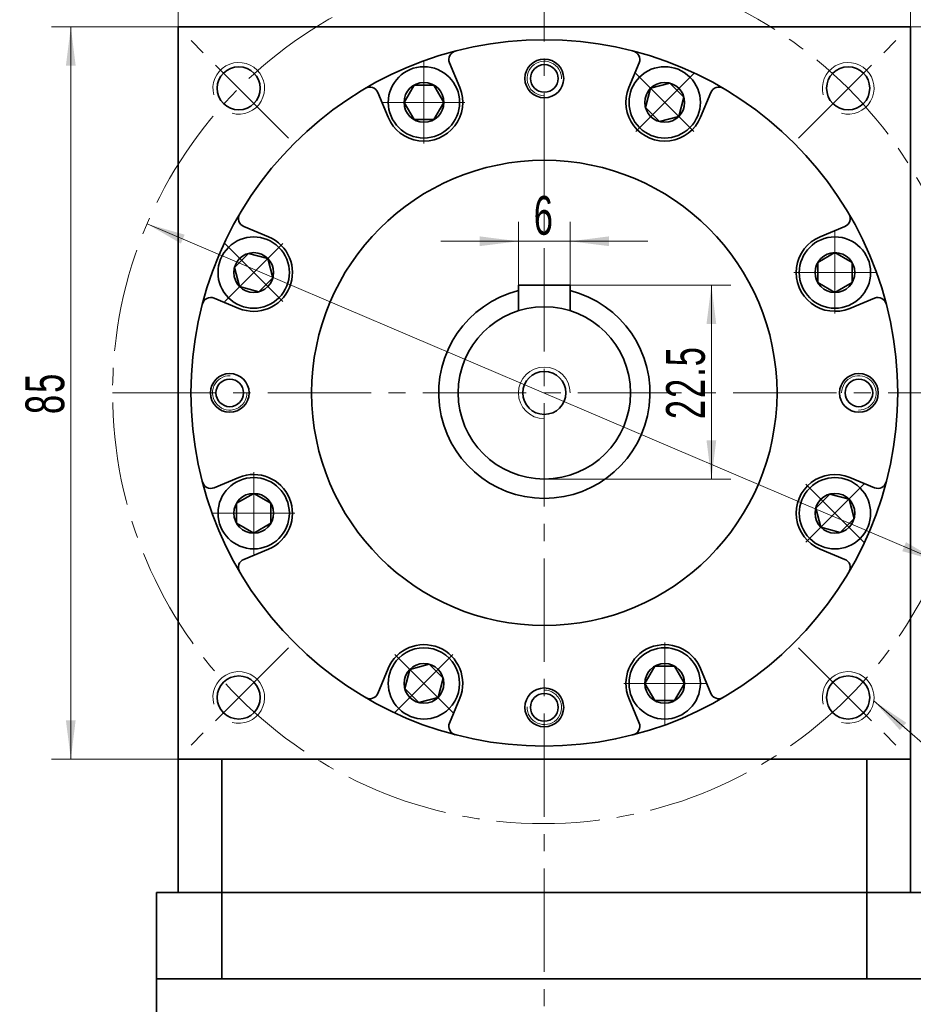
# Model space of a CAD drawing. Header units: millimetres. Extents: x 1926 to 2560, y -138 to 327.
# Tile 5 of 7: x 2254 to 2358, y 138 to 253. Entities that reach past the tile are written whole.
import ezdxf

# ---------------------------------------------------------------- set-up
doc = ezdxf.new("R2010")
doc.units = ezdxf.units.MM
doc.set_wipeout_variables(frame=1)
doc.linetypes.add('点画线', pattern=[18, 12, -2, 2, -2])
doc.layers.get('0').update_dxf_attribs({"lineweight": 35})
for name, color, linetype, lineweight in [('EB0', 7, 'Continuous', 35), ('中心线层', 1, '点画线', 18), ('尺寸线层', 3, 'Continuous', 18), ('粗实线层', 7, 'Continuous', 35)]:
    doc.layers.add(name, color=color, linetype=linetype, lineweight=lineweight)
doc.styles.add('标准', font='txt', dxfattribs={"width": 0.667})
doc.dimstyles.new('a4-1-1', dxfattribs={"dimtxt": 3, "dimasz": 3, "dimexe": 1.5, "dimexo": 0, "dimgap": 0.5, "dimtad": 1, "dimdec": 3, "dimdsep": 46, "dimtxsty": '标准', "dimblk": '_CAXARROW', "dimcen": 0, "dimdle": 6, "dimazin": 2, "dimtfac": 0.707107, "dimtdec": 3, "dimtix": 1, "dimtmove": 2, "dimatfit": 3, "dimfxl": 0, "dimfrac": 2, "dimtolj": 1, "dimarcsym": 0})
doc.dimstyles.new('标准', dxfattribs={"dimtxt": 3.5, "dimasz": 4, "dimexe": 2, "dimexo": 0, "dimtad": 1, "dimdsep": 46, "dimtxsty": '标准', "dimblk": '_CAXARROW', "dimcen": 0, "dimdle": 8, "dimazin": 2, "dimtfac": 0.707107, "dimtdec": 3, "dimtmove": 2, "dimatfit": 3, "dimfxl": 0, "dimfrac": 2, "dimtolj": 1, "dimarcsym": 0})

# ---------------------------------------------------------------- blocks, each defined once
blk = doc.blocks.new('*X13')
at = {"layer": '尺寸线层', "linetype": 'Continuous'}
for points in [[(2272.5, 266.42), (2277, 266.98), (2277, 265.85)], [(2357.5, 266.42), (2353, 266.98), (2353, 265.85)]]:
    blk.add_hatch(color=0, dxfattribs=at).paths.add_polyline_path(points, flags=0)
at = {"layer": '尺寸线层', "color": 0, "linetype": 'Continuous'}
for p, q in [((2272.5, 251.71), (2272.5, 268.67)), ((2357.5, 251.71), (2357.5, 268.67)), ((2272.5, 266.42), (2357.5, 266.42))]:
    blk.add_line(p, q, dxfattribs=at)
at = {"layer": '尺寸线层', "color": 0, "insert": (2315, 269.39), "char_height": 4.5, "width": 9, "attachment_point": 5, "line_spacing_factor": 1.15057, "style": '标准'}
blk.add_mtext('\\T1.1;85', dxfattribs=at)
blk = doc.blocks.new('_CAXARROW')
blk.add_hatch(color=0).paths.add_polyline_path([(0, 0), (-1, 0.125), (-1, -0.125)], flags=0)
blk = doc.blocks.new('*X14')
at = {"layer": '尺寸线层', "linetype": 'Continuous'}
for points in [[(2260.06, 251.71), (2260.62, 247.21), (2259.49, 247.21)], [(2260.06, 166.71), (2260.62, 171.21), (2259.49, 171.21)]]:
    blk.add_hatch(color=0, dxfattribs=at).paths.add_polyline_path(points, flags=0)
at = {"layer": '尺寸线层', "color": 0, "linetype": 'Continuous'}
for p, q in [((2272.5, 251.71), (2257.81, 251.71)), ((2260.06, 251.71), (2260.06, 166.71)), ((2272.5, 166.71), (2257.81, 166.71))]:
    blk.add_line(p, q, dxfattribs=at)
at = {"layer": '尺寸线层', "color": 0, "insert": (2257.08, 209.21), "char_height": 4.5, "width": 9, "attachment_point": 5, "rotation": 90, "line_spacing_factor": 1.15057, "style": '标准'}
blk.add_mtext('\\T1.1;85', dxfattribs=at)
blk = doc.blocks.new('*X16')
at = {"layer": '尺寸线层', "linetype": 'Continuous'}
blk.add_hatch(color=0, dxfattribs=at).paths.add_polyline_path([(-8.63, 6.42), (-4.86, 3.89), (-5.6, 3.04)], flags=0)
at = {"layer": '尺寸线层', "color": 0, "linetype": 'Continuous'}
blk.add_line((-8.63, 6.42), (-1.23, 0), dxfattribs=at)
at = {"layer": '尺寸线层', "color": 0}
for p, q in [((-1.23, 0), (0, 0)), ((0, 0), (17.35, 0)), ((0, 0), (0, 0))]:
    blk.add_line(p, q, dxfattribs=at)
at = {"layer": '尺寸线层', "color": 0, "insert": (2.25, 0.9), "char_height": 4.5, "width": 30.2032, "attachment_point": 7, "line_spacing_factor": 1.15057, "style": '标准'}
blk.add_mtext('\\T1.1;4-M6x12', dxfattribs=at)
blk = doc.blocks.new('*X17')
at = {"layer": '中心线层', "linetype": '点画线', "lineweight": 18}
for p, q in [((0, -4.76), (0, 4.76)), ((-4.76, 0), (4.76, 0))]:
    blk.add_line(p, q, dxfattribs=at)
at = {"layer": '粗实线层'}
for p, q in [((-2.31, 0), (-1.15, 2)), ((-1.15, 2), (1.15, 2)), ((2.31, 0), (1.15, 2)), ((2.31, 0), (1.15, 2)), ((-2.31, 0), (-1.15, -2)), ((2.31, 0), (1.15, -2)), ((-1.15, -2), (1.15, -2))]:
    blk.add_line(p, q, dxfattribs=at)
blk.add_circle((0, 0), 2.31, dxfattribs=at)
for start, end in [(0, 180), (180, 360)]:
    blk.add_arc((0, 0), 4.14, start, end, dxfattribs=at)
blk = doc.blocks.new('*X18')
at = {"layer": '尺寸线层', "linetype": 'Continuous'}
for points in [[(2268.91, 228.83), (2272.83, 226.55), (2273.27, 227.58)], [(2360.89, 189.6), (2356.53, 190.84), (2356.97, 191.88)]]:
    blk.add_hatch(color=0, dxfattribs=at).paths.add_polyline_path(points, flags=0)
at = {"layer": '尺寸线层', "color": 0, "linetype": 'Continuous'}
blk.add_line((2375.71, 183.27), (2268.91, 228.83), dxfattribs=at)
at = {"layer": '尺寸线层', "color": 0, "insert": (2372.44, 188.12), "char_height": 4.5, "width": 19.6444, "attachment_point": 5, "rotation": 336.8999, "line_spacing_factor": 1.15057, "style": '标准'}
blk.add_mtext('\\T1.1;%%C100', dxfattribs=at)
blk = doc.blocks.new('*X26')
at = {"layer": '尺寸线层', "linetype": 'Continuous'}
for points in [[(2312, 226.81), (2307.5, 227.38), (2307.5, 226.25)], [(2318, 226.81), (2322.5, 227.38), (2322.5, 226.25)]]:
    blk.add_hatch(color=0, dxfattribs=at).paths.add_polyline_path(points, flags=0)
at = {"layer": '尺寸线层', "color": 0, "linetype": 'Continuous'}
for p, q in [((2312, 221.71), (2312, 229.06)), ((2318, 221.71), (2318, 229.06)), ((2303, 226.81), (2327, 226.81))]:
    blk.add_line(p, q, dxfattribs=at)
at = {"layer": '尺寸线层', "color": 0, "insert": (2315, 229.79), "char_height": 4.5, "width": 9, "attachment_point": 5, "line_spacing_factor": 1.15057, "style": '标准'}
blk.add_mtext('\\T1.1;6', dxfattribs=at)
blk = doc.blocks.new('*X27')
at = {"layer": '尺寸线层', "linetype": 'Continuous'}
for points in [[(2334.39, 221.71), (2334.95, 217.21), (2333.82, 217.21)], [(2334.39, 199.21), (2334.95, 203.71), (2333.82, 203.71)]]:
    blk.add_hatch(color=0, dxfattribs=at).paths.add_polyline_path(points, flags=0)
at = {"layer": '尺寸线层', "color": 0, "linetype": 'Continuous'}
for p, q in [((2318, 221.71), (2336.64, 221.71)), ((2334.39, 221.71), (2334.39, 199.21)), ((2315, 199.21), (2336.64, 199.21))]:
    blk.add_line(p, q, dxfattribs=at)
at = {"layer": '尺寸线层', "color": 0, "insert": (2331.41, 210.46), "char_height": 4.5, "width": 16.432, "attachment_point": 5, "rotation": 90, "line_spacing_factor": 1.15057, "style": '标准'}
blk.add_mtext('\\T1.1;22.5', dxfattribs=at)
blk = doc.blocks.new('*X49')
at = {"layer": '尺寸线层', "linetype": 'Continuous'}
for points in [[(2408.13, 251.71), (2407.63, 247.71), (2408.63, 247.71)], [(2408.13, 52.71), (2407.63, 56.71), (2408.63, 56.71)]]:
    blk.add_hatch(color=0, dxfattribs=at).paths.add_polyline_path(points, flags=0)
at = {"layer": '尺寸线层', "color": 0, "linetype": 'Continuous'}
for p, q in [((2357.5, 251.71), (2410.13, 251.71)), ((2408.13, 52.71), (2408.13, 251.71)), ((2360, 52.71), (2410.13, 52.71))]:
    blk.add_line(p, q, dxfattribs=at)
at = {"layer": '尺寸线层', "color": 0, "insert": (2405.77, 152.21), "char_height": 3.5, "width": 9.1008, "attachment_point": 5, "rotation": 90, "line_spacing_factor": 1.15057, "style": '标准'}
blk.add_mtext('\\T1.1;199', dxfattribs=at)

msp = doc.modelspace()

# ---------------------------------------------------------------- linework, layer by layer
at = {"color": 7, "linetype": 'Continuous', "lineweight": 0}
for centre in [(2279.5462, 244.5679), (2279.5462, 244.5679), (2350.2568, 244.5679), (2350.2568, 244.5679), (2279.5462, 173.8572), (2279.5462, 173.8572), (2350.2568, 173.8572), (2350.2568, 173.8572)]:
    msp.add_arc(centre, 3, 255, 195, dxfattribs=at)
at = {"layer": 'EB0'}
for p, q in [((2360.0005, 151.213), (2270.0005, 151.213)), ((2270.0005, 151.213), (2270.0005, 141.213)), ((2360.0005, 141.213), (2270.0005, 141.213)), ((2270.0005, 141.213), (2270.0005, 106.713))]:
    msp.add_line(p, q, dxfattribs=at)
at = {"layer": '中心线层'}
for p, q in [((2315.0005, 16.0087), (2315.0005, 261.3988)), ((2285.3263, 238.7878), (2273.666, 250.4481)), ((2344.4768, 238.7878), (2356.137, 250.4481)), ((2264.9015, 209.2126), (2364.9015, 209.2126)), ((2285.3263, 179.6373), (2273.666, 167.9771)), ((2344.4768, 179.6373), (2356.137, 167.9771))]:
    msp.add_line(p, q, dxfattribs=at)
msp.add_circle((2314.9015, 209.2126), 50, dxfattribs=at)
at = {"layer": '粗实线层'}
for p, q in [((2357.5005, 251.7126), (2272.5005, 251.7126)), ((2272.5005, 251.7126), (2272.5005, 166.7126)), ((2357.5005, 251.7126), (2357.5005, 166.7126)), ((2305.19, 244.6563), (2303.996, 247.5388)), ((2324.811, 244.6563), (2326.005, 247.5388)), ((2296.8751, 241.2121), (2295.6811, 244.0947)), ((2333.1259, 241.2121), (2334.3199, 244.0947)), ((2283.001, 227.338), (2280.1184, 228.532)), ((2347, 227.338), (2349.8826, 228.532)), ((2312.0005, 221.7126), (2318.0005, 221.7126)), ((2312.0005, 221.7126), (2312.0005, 218.752)), ((2318.0005, 221.7126), (2318.0005, 218.752)), ((2279.5568, 219.0231), (2276.6743, 220.2171)), ((2350.4442, 219.0231), (2353.3268, 220.2171)), ((2279.5568, 199.4021), (2276.6743, 198.2081)), ((2350.4442, 199.4021), (2353.3268, 198.2081)), ((2283.001, 191.0872), (2280.1184, 189.8932)), ((2347, 191.0872), (2349.8826, 189.8932)), ((2296.8751, 177.2131), (2295.6811, 174.3305)), ((2333.1259, 177.2131), (2334.3199, 174.3305)), ((2305.19, 173.7689), (2303.996, 170.8863)), ((2324.811, 173.7689), (2326.005, 170.8863)), ((2272.5005, 166.7126), (2357.5005, 166.7126)), ((2272.5005, 151.213), (2272.5005, 166.7126)), ((2277.5682, 151.213), (2277.5682, 166.7126)), ((2352.4328, 151.213), (2352.4328, 166.7126)), ((2357.5005, 151.213), (2357.5005, 166.7126)), ((2272.5005, 151.213), (2357.5005, 151.213)), ((2277.5682, 151.213), (2277.5682, 141.213)), ((2352.4328, 151.213), (2352.4328, 141.213))]:
    msp.add_line(p, q, dxfattribs=at)
for centre, radius in [((2315.0005, 209.2126), 41), ((2279.5462, 244.5679), 2.5), ((2315.0005, 245.7126), 2.25), ((2315.0005, 245.7126), 1.6), ((2350.2568, 244.5679), 2.5), ((2315.0005, 209.2126), 27), ((2315.0005, 209.2126), 10), ((2278.5005, 209.2126), 2.25), ((2315.0005, 209.2126), 2.5), ((2351.5005, 209.2126), 2.25), ((2278.5005, 209.2126), 1.6), ((2351.5005, 209.2126), 1.6), ((2279.5462, 173.8572), 2.5), ((2350.2568, 173.8572), 2.5), ((2315.0005, 172.7126), 2.25), ((2315.0005, 172.7126), 1.6)]:
    msp.add_circle(centre, radius, dxfattribs=at)
for centre, radius, start, end in [((2304.9199, 247.9215), 1, 104.596884, 202.49996), ((2325.0811, 247.9215), 1, 337.50004, 75.403116), ((2294.7572, 243.712), 1, 22.50004, 120.403116), ((2301.0326, 242.9342), 4.5, 202.5, 22.5), ((2328.9685, 242.9342), 4.5, 157.5, 337.5), ((2335.2438, 243.712), 1, 59.596884, 157.49996), ((2280.5011, 229.4559), 1, 149.596884, 247.49996), ((2349.4999, 229.4559), 1, 292.50004, 30.403116), ((2281.2789, 223.1805), 4.5, 247.5, 67.5), ((2348.7221, 223.1805), 4.5, 112.5, 292.5), ((2315.0005, 209.2126), 12.25, 104.175804, 75.824196), ((2276.2916, 219.2932), 1, 67.50004, 165.403116), ((2353.7094, 219.2932), 1, 14.596884, 112.49996), ((2276.2916, 199.132), 1, 194.596884, 292.49996), ((2281.2789, 195.2446), 4.5, 292.5, 112.5), ((2348.7221, 195.2446), 4.5, 67.5, 247.5), ((2353.7094, 199.132), 1, 247.50004, 345.403116), ((2280.5011, 188.9693), 1, 112.50004, 210.403116), ((2349.4999, 188.9693), 1, 329.596884, 67.49996), ((2301.0326, 175.491), 4.5, 337.5, 157.5), ((2328.9685, 175.491), 4.5, 22.5, 202.5), ((2294.7572, 174.7132), 1, 239.596884, 337.49996), ((2335.2438, 174.7132), 1, 202.50004, 300.403116), ((2304.9199, 170.5037), 1, 157.50004, 255.403116), ((2325.0811, 170.5037), 1, 284.596884, 22.49996)]:
    msp.add_arc(centre, radius, start, end, dxfattribs=at)
at = {"layer": '粗实线层', "lineweight": 18}
for centre, radius, start, end in [((2315.0005, 245.7126), 2, 358.430056, 270), ((2315.0005, 209.2126), 3, 0, 270), ((2278.5005, 209.2126), 2, 88.430056, 0), ((2351.5005, 209.2126), 2, 268.430056, 180), ((2315.0005, 172.7126), 2, 178.430056, 90)]:
    msp.add_arc(centre, radius, start, end, dxfattribs=at)

# ---------------------------------------------------------------- block references
at = {"layer": '尺寸线层'}
msp.add_blockref('*X16', (2361.8562, 167.0379), dxfattribs=at)

# ---------------------------------------------------------------- dimensions: what is measured, and where the dimension line sits
for base, p1, p2, angle, dimstyle, override, picture, middle in [((2357.5005, 266.4166), (2272.5005, 251.7126), (2357.5005, 251.7126), 0, 'a4-1-1', {"dimsah": 1, "dimtfill": 1, "dimtzin": 8}, '*X13', (2315.0005, 269.3923)), ((2260.0568, 166.7126), (2272.5005, 251.7126), (2272.5005, 166.7126), 270, 'a4-1-1', {"dimsah": 1, "dimtfill": 1, "dimtzin": 8}, '*X14', (2257.0811, 209.2126)), ((2408.1282, 251.7126), (2360.0005, 52.7126), (2357.5005, 251.7126), 90, '标准', {"dimsah": 1, "dimtfill": 1, "dimtzin": 8, "dimarcsym": 0}, '*X49', (2405.7722, 152.2126)), ((2334.3867, 199.2126), (2318.0005, 221.7126), (2315.0005, 199.2126), 270, 'a4-1-1', {"dimsah": 1, "dimtfill": 1, "dimtzin": 8}, '*X27', (2331.411, 210.4626))]:
    dim = msp.add_linear_dim(base=base, p1=p1, p2=p2, angle=angle, dimstyle=dimstyle, override=override, dxfattribs=at)
    dim.commit()
    dim.dimension.update_dxf_attribs({"geometry": picture, "text_midpoint": middle})
dim = msp.add_linear_dim(base=(2318.0005, 226.8145), p1=(2312.0005, 221.7126), p2=(2318.0005, 221.7126), dimstyle='a4-1-1', override={"dimsah": 1, "dimtfill": 1, "dimtzin": 8}, dxfattribs=at)
dim.commit()
dim.dimension.update_dxf_attribs({"geometry": '*X26', "text_midpoint": (2315.0005, 229.7901)})

# ---------------------------------------------------------------- next in the draw order: wipeouts: each hides what was drawn before it
for points in [[(2305.1726, 242.9342), (2305.1725, 242.9585), (2305.1723, 242.9827), (2305.1719, 243.007), (2305.1714, 243.0312), (2305.1708, 243.0555), (2305.17, 243.0797), (2305.1691, 243.104), (2305.168, 243.1282), (2305.1668, 243.1525), (2305.1655, 243.1767), (2305.164, 243.2009), (2305.1623, 243.2251), (2305.1606, 243.2493), (2305.1586, 243.2735), (2305.1566, 243.2977), (2305.1544, 243.3218), (2305.152, 243.346), (2305.1496, 243.3701), (2305.1469, 243.3942), (2305.1442, 243.4183), (2305.1413, 243.4424), (2305.1382, 243.4665), (2305.135, 243.4906), (2305.1317, 243.5146), (2305.1282, 243.5386), (2305.1246, 243.5626), (2305.1208, 243.5866), (2305.1169, 243.6105), (2305.1129, 243.6344), (2305.1087, 243.6583), (2305.1087, 243.6583), (2305.0707, 243.847), (2305.0239, 244.0337), (2304.9685, 244.2181), (2304.9045, 244.3996), (2304.8322, 244.578), (2304.7517, 244.7529), (2304.6631, 244.9238), (2304.5667, 245.0904), (2304.4627, 245.2523), (2304.3512, 245.4093), (2304.2326, 245.5609), (2304.107, 245.7068), (2303.9748, 245.8467), (2303.8363, 245.9803), (2303.6917, 246.1073), (2303.5413, 246.2275), (2303.3855, 246.3405), (2303.2246, 246.4462), (2303.059, 246.5443), (2302.889, 246.6346), (2302.715, 246.7169), (2302.5373, 246.791), (2302.3564, 246.8568), (2302.1727, 246.9141), (2301.9865, 246.9628), (2301.7982, 247.0028), (2301.6082, 247.034), (2301.417, 247.0563), (2301.225, 247.0697), (2301.0326, 247.0742), (2301.0326, 247.0742), (2300.8401, 247.0697), (2300.6481, 247.0563), (2300.4569, 247.034), (2300.267, 247.0028), (2300.0787, 246.9628), (2299.8925, 246.9141), (2299.7087, 246.8568), (2299.5278, 246.791), (2299.3501, 246.7169), (2299.1761, 246.6346), (2299.0061, 246.5443), (2298.8405, 246.4462), (2298.6796, 246.3405), (2298.5238, 246.2275), (2298.3735, 246.1073), (2298.2288, 245.9803), (2298.0903, 245.8467), (2297.9581, 245.7068), (2297.8325, 245.5609), (2297.7139, 245.4093), (2297.6024, 245.2523), (2297.4984, 245.0904), (2297.402, 244.9238), (2297.3134, 244.7529), (2297.2329, 244.578), (2297.1606, 244.3996), (2297.0967, 244.2181), (2297.0413, 244.0337), (2296.9945, 243.847), (2296.9564, 243.6583), (2296.9564, 243.6583), (2296.9522, 243.6344), (2296.9482, 243.6105), (2296.9443, 243.5866), (2296.9405, 243.5626), (2296.9369, 243.5386), (2296.9335, 243.5146), (2296.9301, 243.4906), (2296.9269, 243.4665), (2296.9239, 243.4424), (2296.921, 243.4183), (2296.9182, 243.3942), (2296.9156, 243.3701), (2296.9131, 243.346), (2296.9108, 243.3218), (2296.9086, 243.2977), (2296.9065, 243.2735), (2296.9046, 243.2493), (2296.9028, 243.2251), (2296.9012, 243.2009), (2296.8997, 243.1767), (2296.8983, 243.1525), (2296.8971, 243.1282), (2296.896, 243.104), (2296.8951, 243.0797), (2296.8943, 243.0555), (2296.8937, 243.0312), (2296.8932, 243.007), (2296.8928, 242.9827), (2296.8926, 242.9585), (2296.8926, 242.9342), (2296.8926, 242.9342), (2296.8982, 242.7175), (2296.9152, 242.5014), (2296.9435, 242.2866), (2296.983, 242.0734), (2297.0336, 241.8627), (2297.0952, 241.6549), (2297.1675, 241.4505), (2297.2505, 241.2503), (2297.3438, 241.0547), (2297.4472, 240.8642), (2297.5605, 240.6794), (2297.6832, 240.5008), (2297.8152, 240.3288), (2297.9559, 240.164), (2298.1051, 240.0068), (2298.2624, 239.8576), (2298.4272, 239.7168), (2298.5991, 239.5849), (2298.7778, 239.4621), (2298.9626, 239.3488), (2299.153, 239.2454), (2299.3487, 239.1521), (2299.5489, 239.0692), (2299.7532, 238.9968), (2299.9611, 238.9353), (2300.1718, 238.8847), (2300.3849, 238.8452), (2300.5998, 238.8169), (2300.8159, 238.7999), (2301.0326, 238.7942), (2301.0326, 238.7942), (2301.2492, 238.7999), (2301.4653, 238.8169), (2301.6802, 238.8452), (2301.8933, 238.8847), (2302.1041, 238.9353), (2302.3119, 238.9968), (2302.5162, 239.0692), (2302.7165, 239.1521), (2302.9121, 239.2454), (2303.1026, 239.3488), (2303.2874, 239.4621), (2303.466, 239.5849), (2303.638, 239.7168), (2303.8028, 239.8576), (2303.96, 240.0068), (2304.1092, 240.164), (2304.2499, 240.3288), (2304.3819, 240.5008), (2304.5047, 240.6794), (2304.6179, 240.8642), (2304.7213, 241.0547), (2304.8146, 241.2503), (2304.8976, 241.4505), (2304.9699, 241.6549), (2305.0315, 241.8627), (2305.0821, 242.0734), (2305.1216, 242.2866), (2305.1499, 242.5014), (2305.1669, 242.7175)], [(2331.8959, 240.0068), (2331.913, 240.024), (2331.93, 240.0413), (2331.9469, 240.0587), (2331.9637, 240.0762), (2331.9804, 240.0938), (2331.997, 240.1115), (2332.0135, 240.1293), (2332.0299, 240.1472), (2332.0461, 240.1652), (2332.0623, 240.1833), (2332.0784, 240.2014), (2332.0944, 240.2197), (2332.1102, 240.2381), (2332.126, 240.2565), (2332.1416, 240.2751), (2332.1571, 240.2937), (2332.1725, 240.3125), (2332.1879, 240.3313), (2332.2031, 240.3502), (2332.2181, 240.3692), (2332.2331, 240.3883), (2332.248, 240.4075), (2332.2627, 240.4267), (2332.2774, 240.4461), (2332.2919, 240.4655), (2332.3063, 240.485), (2332.3206, 240.5046), (2332.3348, 240.5243), (2332.3488, 240.5441), (2332.3628, 240.5639), (2332.3628, 240.5639), (2332.4693, 240.7243), (2332.5682, 240.8894), (2332.6594, 241.0589), (2332.7426, 241.2325), (2332.8176, 241.4098), (2332.8843, 241.5904), (2332.9425, 241.7738), (2332.9922, 241.9598), (2333.0331, 242.1479), (2333.0653, 242.3377), (2333.0886, 242.5288), (2333.1029, 242.7207), (2333.1084, 242.9131), (2333.1049, 243.1056), (2333.0925, 243.2977), (2333.0711, 243.489), (2333.0409, 243.6791), (2333.0019, 243.8676), (2332.9541, 244.054), (2332.8978, 244.2381), (2332.8329, 244.4193), (2332.7597, 244.5973), (2332.6783, 244.7718), (2332.5889, 244.9422), (2332.4916, 245.1083), (2332.3867, 245.2698), (2332.2745, 245.4261), (2332.1551, 245.5771), (2332.0288, 245.7224), (2331.8959, 245.8616), (2331.8959, 245.8616), (2331.7566, 245.9945), (2331.6114, 246.1208), (2331.4604, 246.2402), (2331.304, 246.3525), (2331.1426, 246.4573), (2330.9765, 246.5546), (2330.806, 246.644), (2330.6316, 246.7254), (2330.4536, 246.7986), (2330.2724, 246.8635), (2330.0883, 246.9199), (2329.9018, 246.9676), (2329.7133, 247.0066), (2329.5232, 247.0368), (2329.3319, 247.0582), (2329.1398, 247.0706), (2328.9474, 247.0741), (2328.755, 247.0687), (2328.563, 247.0543), (2328.372, 247.031), (2328.1822, 246.9988), (2327.9941, 246.9579), (2327.8081, 246.9083), (2327.6246, 246.85), (2327.4441, 246.7833), (2327.2668, 246.7083), (2327.0932, 246.6251), (2326.9237, 246.534), (2326.7586, 246.435), (2326.5982, 246.3285), (2326.5982, 246.3285), (2326.5784, 246.3146), (2326.5586, 246.3005), (2326.5389, 246.2863), (2326.5193, 246.272), (2326.4998, 246.2576), (2326.4803, 246.2431), (2326.461, 246.2285), (2326.4417, 246.2137), (2326.4226, 246.1988), (2326.4035, 246.1839), (2326.3845, 246.1688), (2326.3656, 246.1536), (2326.3467, 246.1383), (2326.328, 246.1229), (2326.3094, 246.1073), (2326.2908, 246.0917), (2326.2723, 246.0759), (2326.254, 246.0601), (2326.2357, 246.0441), (2326.2175, 246.0281), (2326.1994, 246.0119), (2326.1815, 245.9956), (2326.1636, 245.9792), (2326.1458, 245.9627), (2326.1281, 245.9461), (2326.1105, 245.9294), (2326.093, 245.9126), (2326.0755, 245.8957), (2326.0582, 245.8787), (2326.041, 245.8616), (2326.041, 245.8616), (2325.8918, 245.7044), (2325.7511, 245.5396), (2325.6191, 245.3676), (2325.4964, 245.189), (2325.3831, 245.0042), (2325.2797, 244.8137), (2325.1864, 244.6181), (2325.1034, 244.4178), (2325.0311, 244.2135), (2324.9695, 244.0057), (2324.9189, 243.7949), (2324.8794, 243.5818), (2324.8511, 243.3669), (2324.8341, 243.1509), (2324.8285, 242.9342), (2324.8341, 242.7175), (2324.8511, 242.5014), (2324.8794, 242.2866), (2324.9189, 242.0734), (2324.9695, 241.8627), (2325.0311, 241.6549), (2325.1034, 241.4505), (2325.1864, 241.2503), (2325.2797, 241.0547), (2325.3831, 240.8642), (2325.4964, 240.6794), (2325.6191, 240.5008), (2325.7511, 240.3288), (2325.8918, 240.164), (2326.041, 240.0068), (2326.041, 240.0068), (2326.1983, 239.8576), (2326.3631, 239.7168), (2326.535, 239.5849), (2326.7137, 239.4621), (2326.8985, 239.3488), (2327.0889, 239.2454), (2327.2846, 239.1521), (2327.4848, 239.0692), (2327.6891, 238.9968), (2327.8969, 238.9353), (2328.1077, 238.8847), (2328.3208, 238.8452), (2328.5357, 238.8169), (2328.7518, 238.7999), (2328.9685, 238.7942), (2329.1851, 238.7999), (2329.4012, 238.8169), (2329.6161, 238.8452), (2329.8292, 238.8847), (2330.04, 238.9353), (2330.2478, 238.9968), (2330.4521, 239.0692), (2330.6523, 239.1521), (2330.848, 239.2454), (2331.0385, 239.3488), (2331.2233, 239.4621), (2331.4019, 239.5849), (2331.5738, 239.7168), (2331.7387, 239.8576)], [(2284.2063, 226.108), (2284.1891, 226.1251), (2284.1718, 226.1421), (2284.1544, 226.159), (2284.1369, 226.1758), (2284.1193, 226.1925), (2284.1016, 226.2091), (2284.0838, 226.2256), (2284.0659, 226.2419), (2284.0479, 226.2582), (2284.0298, 226.2744), (2284.0117, 226.2905), (2283.9934, 226.3064), (2283.975, 226.3223), (2283.9566, 226.338), (2283.938, 226.3537), (2283.9194, 226.3692), (2283.9006, 226.3846), (2283.8818, 226.3999), (2283.8629, 226.4151), (2283.8439, 226.4302), (2283.8248, 226.4452), (2283.8056, 226.4601), (2283.7864, 226.4748), (2283.767, 226.4894), (2283.7476, 226.504), (2283.7281, 226.5184), (2283.7085, 226.5327), (2283.6888, 226.5469), (2283.669, 226.5609), (2283.6491, 226.5749), (2283.6491, 226.5749), (2283.4888, 226.6814), (2283.3237, 226.7803), (2283.1542, 226.8715), (2282.9806, 226.9546), (2282.8033, 227.0297), (2282.6227, 227.0964), (2282.4393, 227.1546), (2282.2533, 227.2042), (2282.0652, 227.2452), (2281.8754, 227.2773), (2281.6843, 227.3006), (2281.4924, 227.315), (2281.3, 227.3205), (2281.1075, 227.317), (2280.9154, 227.3045), (2280.7241, 227.2832), (2280.534, 227.253), (2280.3455, 227.2139), (2280.1591, 227.1662), (2279.975, 227.1098), (2279.7938, 227.045), (2279.6157, 226.9718), (2279.4413, 226.8904), (2279.2709, 226.8009), (2279.1047, 226.7037), (2278.9433, 226.5988), (2278.787, 226.4866), (2278.636, 226.3672), (2278.4907, 226.2409), (2278.3515, 226.108), (2278.3515, 226.108), (2278.2186, 225.9687), (2278.0923, 225.8235), (2277.9729, 225.6725), (2277.8606, 225.5161), (2277.7558, 225.3547), (2277.6585, 225.1886), (2277.5691, 225.0181), (2277.4877, 224.8437), (2277.4145, 224.6657), (2277.3496, 224.4844), (2277.2932, 224.3004), (2277.2455, 224.1139), (2277.2065, 223.9254), (2277.1762, 223.7353), (2277.1549, 223.544), (2277.1425, 223.3519), (2277.139, 223.1595), (2277.1444, 222.9671), (2277.1588, 222.7751), (2277.1821, 222.584), (2277.2143, 222.3942), (2277.2552, 222.2062), (2277.3048, 222.0202), (2277.3631, 221.8367), (2277.4298, 221.6561), (2277.5048, 221.4789), (2277.588, 221.3053), (2277.6791, 221.1357), (2277.7781, 220.9706), (2277.8846, 220.8103), (2277.8846, 220.8103), (2277.8985, 220.7904), (2277.9126, 220.7707), (2277.9268, 220.751), (2277.9411, 220.7314), (2277.9555, 220.7119), (2277.97, 220.6924), (2277.9846, 220.6731), (2277.9994, 220.6538), (2278.0142, 220.6346), (2278.0292, 220.6155), (2278.0443, 220.5965), (2278.0595, 220.5776), (2278.0748, 220.5588), (2278.0902, 220.5401), (2278.1058, 220.5214), (2278.1214, 220.5029), (2278.1372, 220.4844), (2278.153, 220.4661), (2278.169, 220.4478), (2278.185, 220.4296), (2278.2012, 220.4115), (2278.2175, 220.3935), (2278.2339, 220.3756), (2278.2504, 220.3578), (2278.267, 220.3401), (2278.2837, 220.3225), (2278.3005, 220.305), (2278.3174, 220.2876), (2278.3344, 220.2703), (2278.3515, 220.2531), (2278.3515, 220.2531), (2278.5087, 220.1039), (2278.6735, 219.9631), (2278.8455, 219.8312), (2279.0241, 219.7084), (2279.2089, 219.5952), (2279.3994, 219.4918), (2279.595, 219.3985), (2279.7953, 219.3155), (2279.9996, 219.2432), (2280.2074, 219.1816), (2280.4182, 219.131), (2280.6313, 219.0915), (2280.8462, 219.0632), (2281.0622, 219.0462), (2281.2789, 219.0405), (2281.4956, 219.0462), (2281.7117, 219.0632), (2281.9265, 219.0915), (2282.1397, 219.131), (2282.3504, 219.1816), (2282.5582, 219.2432), (2282.7626, 219.3155), (2282.9628, 219.3985), (2283.1584, 219.4918), (2283.3489, 219.5952), (2283.5337, 219.7084), (2283.7123, 219.8312), (2283.8843, 219.9631), (2284.0491, 220.1039), (2284.2063, 220.2531), (2284.2063, 220.2531), (2284.3555, 220.4103), (2284.4963, 220.5751), (2284.6282, 220.7471), (2284.751, 220.9257), (2284.8643, 221.1105), (2284.9677, 221.301), (2285.061, 221.4966), (2285.1439, 221.6969), (2285.2163, 221.9012), (2285.2778, 222.109), (2285.3284, 222.3198), (2285.3679, 222.5329), (2285.3962, 222.7478), (2285.4132, 222.9639), (2285.4189, 223.1805), (2285.4132, 223.3972), (2285.3962, 223.6133), (2285.3679, 223.8282), (2285.3284, 224.0413), (2285.2778, 224.252), (2285.2163, 224.4599), (2285.1439, 224.6642), (2285.061, 224.8644), (2284.9677, 225.0601), (2284.8643, 225.2505), (2284.751, 225.4353), (2284.6282, 225.614), (2284.4963, 225.7859), (2284.3555, 225.9507)], [(2348.7221, 219.0405), (2348.7464, 219.0406), (2348.7706, 219.0408), (2348.7949, 219.0412), (2348.8192, 219.0417), (2348.8434, 219.0423), (2348.8677, 219.0431), (2348.8919, 219.044), (2348.9161, 219.0451), (2348.9404, 219.0463), (2348.9646, 219.0476), (2348.9888, 219.0491), (2349.013, 219.0508), (2349.0372, 219.0525), (2349.0614, 219.0545), (2349.0856, 219.0565), (2349.1098, 219.0587), (2349.1339, 219.0611), (2349.158, 219.0635), (2349.1822, 219.0662), (2349.2063, 219.0689), (2349.2304, 219.0718), (2349.2544, 219.0749), (2349.2785, 219.0781), (2349.3025, 219.0814), (2349.3265, 219.0849), (2349.3505, 219.0885), (2349.3745, 219.0923), (2349.3984, 219.0961), (2349.4224, 219.1002), (2349.4463, 219.1044), (2349.4463, 219.1044), (2349.635, 219.1424), (2349.8217, 219.1892), (2350.006, 219.2446), (2350.1876, 219.3086), (2350.366, 219.3809), (2350.5408, 219.4614), (2350.7117, 219.55), (2350.8783, 219.6464), (2351.0403, 219.7504), (2351.1972, 219.8619), (2351.3488, 219.9805), (2351.4947, 220.1061), (2351.6346, 220.2383), (2351.7682, 220.3768), (2351.8952, 220.5214), (2352.0154, 220.6718), (2352.1285, 220.8276), (2352.2342, 220.9885), (2352.3323, 221.1541), (2352.4225, 221.3241), (2352.5048, 221.4981), (2352.579, 221.6758), (2352.6447, 221.8567), (2352.702, 222.0404), (2352.7507, 222.2266), (2352.7907, 222.4149), (2352.8219, 222.6049), (2352.8442, 222.7961), (2352.8576, 222.9881), (2352.8621, 223.1805), (2352.8621, 223.1805), (2352.8576, 223.373), (2352.8442, 223.565), (2352.8219, 223.7562), (2352.7907, 223.9461), (2352.7507, 224.1344), (2352.702, 224.3206), (2352.6447, 224.5044), (2352.579, 224.6853), (2352.5048, 224.863), (2352.4225, 225.037), (2352.3323, 225.207), (2352.2342, 225.3726), (2352.1285, 225.5335), (2352.0154, 225.6893), (2351.8952, 225.8396), (2351.7682, 225.9843), (2351.6346, 226.1228), (2351.4947, 226.255), (2351.3488, 226.3806), (2351.1972, 226.4992), (2351.0403, 226.6107), (2350.8783, 226.7147), (2350.7117, 226.8111), (2350.5408, 226.8997), (2350.366, 226.9802), (2350.1876, 227.0525), (2350.006, 227.1164), (2349.8217, 227.1718), (2349.635, 227.2186), (2349.4463, 227.2567), (2349.4463, 227.2567), (2349.4224, 227.2609), (2349.3984, 227.2649), (2349.3745, 227.2688), (2349.3505, 227.2726), (2349.3265, 227.2762), (2349.3025, 227.2796), (2349.2785, 227.283), (2349.2544, 227.2862), (2349.2304, 227.2892), (2349.2063, 227.2921), (2349.1822, 227.2949), (2349.158, 227.2975), (2349.1339, 227.3), (2349.1098, 227.3023), (2349.0856, 227.3045), (2349.0614, 227.3066), (2349.0372, 227.3085), (2349.013, 227.3103), (2348.9888, 227.3119), (2348.9646, 227.3134), (2348.9404, 227.3148), (2348.9161, 227.316), (2348.8919, 227.317), (2348.8677, 227.318), (2348.8434, 227.3188), (2348.8192, 227.3194), (2348.7949, 227.3199), (2348.7706, 227.3202), (2348.7464, 227.3205), (2348.7221, 227.3205), (2348.7221, 227.3205), (2348.5054, 227.3149), (2348.2894, 227.2979), (2348.0745, 227.2696), (2347.8614, 227.2301), (2347.6506, 227.1795), (2347.4428, 227.1179), (2347.2385, 227.0456), (2347.0382, 226.9626), (2346.8426, 226.8693), (2346.6521, 226.7659), (2346.4673, 226.6526), (2346.2887, 226.5299), (2346.1167, 226.3979), (2345.9519, 226.2572), (2345.7947, 226.108), (2345.6455, 225.9507), (2345.5047, 225.7859), (2345.3728, 225.614), (2345.25, 225.4353), (2345.1368, 225.2505), (2345.0333, 225.0601), (2344.94, 224.8644), (2344.8571, 224.6642), (2344.7847, 224.4599), (2344.7232, 224.252), (2344.6726, 224.0413), (2344.6331, 223.8282), (2344.6048, 223.6133), (2344.5878, 223.3972), (2344.5821, 223.1805), (2344.5821, 223.1805), (2344.5878, 222.9639), (2344.6048, 222.7478), (2344.6331, 222.5329), (2344.6726, 222.3198), (2344.7232, 222.109), (2344.7847, 221.9012), (2344.8571, 221.6969), (2344.94, 221.4966), (2345.0333, 221.301), (2345.1368, 221.1105), (2345.25, 220.9257), (2345.3728, 220.7471), (2345.5047, 220.5751), (2345.6455, 220.4103), (2345.7947, 220.2531), (2345.9519, 220.1039), (2346.1167, 219.9631), (2346.2887, 219.8312), (2346.4673, 219.7084), (2346.6521, 219.5952), (2346.8426, 219.4918), (2347.0382, 219.3985), (2347.2385, 219.3155), (2347.4428, 219.2432), (2347.6506, 219.1816), (2347.8614, 219.131), (2348.0745, 219.0915), (2348.2894, 219.0632), (2348.5054, 219.0462)], [(2281.2789, 199.3846), (2281.2546, 199.3846), (2281.2304, 199.3844), (2281.2061, 199.384), (2281.1819, 199.3835), (2281.1576, 199.3829), (2281.1334, 199.3821), (2281.1091, 199.3812), (2281.0849, 199.3801), (2281.0606, 199.3789), (2281.0364, 199.3775), (2281.0122, 199.376), (2280.988, 199.3744), (2280.9638, 199.3726), (2280.9396, 199.3707), (2280.9154, 199.3687), (2280.8913, 199.3665), (2280.8671, 199.3641), (2280.843, 199.3616), (2280.8189, 199.359), (2280.7948, 199.3562), (2280.7707, 199.3533), (2280.7466, 199.3503), (2280.7225, 199.3471), (2280.6985, 199.3438), (2280.6745, 199.3403), (2280.6505, 199.3367), (2280.6265, 199.3329), (2280.6026, 199.329), (2280.5787, 199.325), (2280.5548, 199.3208), (2280.5548, 199.3208), (2280.3661, 199.2828), (2280.1794, 199.236), (2279.995, 199.1805), (2279.8135, 199.1166), (2279.6351, 199.0443), (2279.4602, 198.9638), (2279.2893, 198.8752), (2279.1227, 198.7788), (2278.9608, 198.6748), (2278.8038, 198.5633), (2278.6522, 198.4447), (2278.5063, 198.3191), (2278.3664, 198.1869), (2278.2328, 198.0484), (2278.1058, 197.9037), (2277.9856, 197.7534), (2277.8725, 197.5976), (2277.7669, 197.4367), (2277.6688, 197.2711), (2277.5785, 197.1011), (2277.4962, 196.9271), (2277.4221, 196.7494), (2277.3563, 196.5685), (2277.299, 196.3848), (2277.2503, 196.1985), (2277.2103, 196.0102), (2277.1791, 195.8203), (2277.1568, 195.6291), (2277.1434, 195.4371), (2277.1389, 195.2446), (2277.1389, 195.2446), (2277.1434, 195.0522), (2277.1568, 194.8602), (2277.1791, 194.669), (2277.2103, 194.479), (2277.2503, 194.2908), (2277.299, 194.1045), (2277.3563, 193.9208), (2277.4221, 193.7399), (2277.4962, 193.5622), (2277.5785, 193.3882), (2277.6688, 193.2182), (2277.7669, 193.0526), (2277.8725, 192.8917), (2277.9856, 192.7359), (2278.1058, 192.5855), (2278.2328, 192.4409), (2278.3664, 192.3024), (2278.5063, 192.1702), (2278.6522, 192.0446), (2278.8038, 191.926), (2278.9608, 191.8145), (2279.1227, 191.7105), (2279.2893, 191.6141), (2279.4602, 191.5255), (2279.6351, 191.445), (2279.8135, 191.3727), (2279.995, 191.3088), (2280.1794, 191.2533), (2280.3661, 191.2065), (2280.5548, 191.1685), (2280.5548, 191.1685), (2280.5787, 191.1643), (2280.6026, 191.1603), (2280.6265, 191.1564), (2280.6505, 191.1526), (2280.6745, 191.149), (2280.6985, 191.1455), (2280.7225, 191.1422), (2280.7466, 191.139), (2280.7707, 191.136), (2280.7948, 191.133), (2280.8189, 191.1303), (2280.843, 191.1277), (2280.8671, 191.1252), (2280.8913, 191.1228), (2280.9154, 191.1206), (2280.9396, 191.1186), (2280.9638, 191.1167), (2280.988, 191.1149), (2281.0122, 191.1132), (2281.0364, 191.1117), (2281.0606, 191.1104), (2281.0849, 191.1092), (2281.1091, 191.1081), (2281.1334, 191.1072), (2281.1576, 191.1064), (2281.1819, 191.1058), (2281.2061, 191.1053), (2281.2304, 191.1049), (2281.2546, 191.1047), (2281.2789, 191.1046), (2281.2789, 191.1046), (2281.4956, 191.1103), (2281.7117, 191.1273), (2281.9265, 191.1556), (2282.1397, 191.1951), (2282.3504, 191.2457), (2282.5582, 191.3073), (2282.7626, 191.3796), (2282.9628, 191.4626), (2283.1584, 191.5559), (2283.3489, 191.6593), (2283.5337, 191.7725), (2283.7123, 191.8953), (2283.8843, 192.0273), (2284.0491, 192.168), (2284.2063, 192.3172), (2284.3555, 192.4744), (2284.4963, 192.6393), (2284.6282, 192.8112), (2284.751, 192.9898), (2284.8643, 193.1746), (2284.9677, 193.3651), (2285.061, 193.5608), (2285.1439, 193.761), (2285.2163, 193.9653), (2285.2778, 194.1731), (2285.3284, 194.3839), (2285.3679, 194.597), (2285.3962, 194.8119), (2285.4132, 195.028), (2285.4189, 195.2446), (2285.4189, 195.2446), (2285.4132, 195.4613), (2285.3962, 195.6774), (2285.3679, 195.8923), (2285.3284, 196.1054), (2285.2778, 196.3162), (2285.2163, 196.524), (2285.1439, 196.7283), (2285.061, 196.9285), (2284.9677, 197.1242), (2284.8643, 197.3146), (2284.751, 197.4994), (2284.6282, 197.6781), (2284.4963, 197.85), (2284.3555, 198.0148), (2284.2063, 198.1721), (2284.0491, 198.3213), (2283.8843, 198.462), (2283.7123, 198.594), (2283.5337, 198.7167), (2283.3489, 198.83), (2283.1584, 198.9334), (2282.9628, 199.0267), (2282.7626, 199.1097), (2282.5582, 199.182), (2282.3504, 199.2436), (2282.1397, 199.2942), (2281.9265, 199.3337), (2281.7117, 199.362), (2281.4956, 199.379)], [(2345.7947, 192.3172), (2345.8119, 192.3001), (2345.8292, 192.2831), (2345.8466, 192.2662), (2345.8641, 192.2494), (2345.8817, 192.2327), (2345.8994, 192.2161), (2345.9172, 192.1996), (2345.9351, 192.1832), (2345.9531, 192.167), (2345.9712, 192.1508), (2345.9894, 192.1347), (2346.0076, 192.1187), (2346.026, 192.1029), (2346.0445, 192.0871), (2346.063, 192.0715), (2346.0817, 192.056), (2346.1004, 192.0406), (2346.1192, 192.0252), (2346.1381, 192.01), (2346.1571, 191.995), (2346.1762, 191.98), (2346.1954, 191.9651), (2346.2147, 191.9504), (2346.234, 191.9357), (2346.2534, 191.9212), (2346.273, 191.9068), (2346.2926, 191.8925), (2346.3123, 191.8783), (2346.332, 191.8642), (2346.3519, 191.8503), (2346.3519, 191.8503), (2346.5122, 191.7438), (2346.6773, 191.6449), (2346.8469, 191.5537), (2347.0205, 191.4705), (2347.1977, 191.3955), (2347.3783, 191.3288), (2347.5618, 191.2706), (2347.7477, 191.2209), (2347.9358, 191.18), (2348.1256, 191.1478), (2348.3167, 191.1245), (2348.5086, 191.1101), (2348.701, 191.1047), (2348.8935, 191.1082), (2349.0856, 191.1206), (2349.2769, 191.142), (2349.467, 191.1722), (2349.6555, 191.2112), (2349.842, 191.259), (2350.026, 191.3153), (2350.2072, 191.3802), (2350.3853, 191.4534), (2350.5597, 191.5348), (2350.7302, 191.6242), (2350.8963, 191.7215), (2351.0577, 191.8264), (2351.2141, 191.9386), (2351.365, 192.058), (2351.5103, 192.1843), (2351.6495, 192.3172), (2351.6495, 192.3172), (2351.7824, 192.4565), (2351.9087, 192.6017), (2352.0281, 192.7527), (2352.1404, 192.9091), (2352.2453, 193.0705), (2352.3425, 193.2366), (2352.4319, 193.4071), (2352.5134, 193.5815), (2352.5866, 193.7595), (2352.6514, 193.9407), (2352.7078, 194.1248), (2352.7555, 194.3113), (2352.7946, 194.4998), (2352.8248, 194.6899), (2352.8461, 194.8812), (2352.8586, 195.0732), (2352.8621, 195.2657), (2352.8566, 195.4581), (2352.8422, 195.6501), (2352.8189, 195.8411), (2352.7868, 196.0309), (2352.7458, 196.219), (2352.6962, 196.405), (2352.6379, 196.5885), (2352.5712, 196.769), (2352.4962, 196.9463), (2352.4131, 197.1199), (2352.3219, 197.2894), (2352.223, 197.4545), (2352.1165, 197.6149), (2352.1165, 197.6149), (2352.1025, 197.6347), (2352.0884, 197.6545), (2352.0743, 197.6742), (2352.06, 197.6938), (2352.0456, 197.7133), (2352.031, 197.7327), (2352.0164, 197.7521), (2352.0016, 197.7714), (2351.9868, 197.7905), (2351.9718, 197.8096), (2351.9567, 197.8286), (2351.9415, 197.8475), (2351.9262, 197.8664), (2351.9108, 197.8851), (2351.8952, 197.9037), (2351.8796, 197.9223), (2351.8639, 197.9408), (2351.848, 197.9591), (2351.832, 197.9774), (2351.816, 197.9956), (2351.7998, 198.0137), (2351.7835, 198.0316), (2351.7671, 198.0495), (2351.7506, 198.0673), (2351.734, 198.085), (2351.7174, 198.1026), (2351.7006, 198.1201), (2351.6836, 198.1375), (2351.6666, 198.1549), (2351.6495, 198.1721), (2351.6495, 198.1721), (2351.4923, 198.3213), (2351.3275, 198.462), (2351.1555, 198.594), (2350.9769, 198.7167), (2350.7921, 198.83), (2350.6016, 198.9334), (2350.406, 199.0267), (2350.2058, 199.1097), (2350.0014, 199.182), (2349.7936, 199.2436), (2349.5829, 199.2942), (2349.3698, 199.3337), (2349.1549, 199.362), (2348.9388, 199.379), (2348.7221, 199.3846), (2348.5054, 199.379), (2348.2894, 199.362), (2348.0745, 199.3337), (2347.8614, 199.2942), (2347.6506, 199.2436), (2347.4428, 199.182), (2347.2385, 199.1097), (2347.0382, 199.0267), (2346.8426, 198.9334), (2346.6521, 198.83), (2346.4673, 198.7167), (2346.2887, 198.594), (2346.1167, 198.462), (2345.9519, 198.3213), (2345.7947, 198.1721), (2345.7947, 198.1721), (2345.6455, 198.0148), (2345.5047, 197.85), (2345.3728, 197.6781), (2345.25, 197.4994), (2345.1368, 197.3146), (2345.0333, 197.1242), (2344.94, 196.9285), (2344.8571, 196.7283), (2344.7847, 196.524), (2344.7232, 196.3162), (2344.6726, 196.1054), (2344.6331, 195.8923), (2344.6048, 195.6774), (2344.5878, 195.4613), (2344.5821, 195.2446), (2344.5878, 195.028), (2344.6048, 194.8119), (2344.6331, 194.597), (2344.6726, 194.3839), (2344.7232, 194.1731), (2344.7847, 193.9653), (2344.8571, 193.761), (2344.94, 193.5608), (2345.0333, 193.3651), (2345.1368, 193.1746), (2345.25, 192.9898), (2345.3728, 192.8112), (2345.5047, 192.6393), (2345.6455, 192.4744)], [(2298.1051, 178.4184), (2298.088, 178.4012), (2298.071, 178.3839), (2298.0541, 178.3665), (2298.0373, 178.349), (2298.0206, 178.3314), (2298.004, 178.3137), (2297.9875, 178.2959), (2297.9712, 178.278), (2297.9549, 178.26), (2297.9387, 178.2419), (2297.9226, 178.2237), (2297.9067, 178.2055), (2297.8908, 178.1871), (2297.8751, 178.1686), (2297.8594, 178.1501), (2297.8439, 178.1314), (2297.8285, 178.1127), (2297.8132, 178.0939), (2297.798, 178.075), (2297.7829, 178.056), (2297.7679, 178.0369), (2297.753, 178.0177), (2297.7383, 177.9984), (2297.7237, 177.9791), (2297.7091, 177.9597), (2297.6947, 177.9401), (2297.6804, 177.9205), (2297.6662, 177.9008), (2297.6522, 177.8811), (2297.6382, 177.8612), (2297.6382, 177.8612), (2297.5317, 177.7009), (2297.4328, 177.5358), (2297.3416, 177.3662), (2297.2584, 177.1926), (2297.1834, 177.0154), (2297.1167, 176.8348), (2297.0585, 176.6513), (2297.0089, 176.4654), (2296.9679, 176.2773), (2296.9358, 176.0875), (2296.9125, 175.8964), (2296.8981, 175.7045), (2296.8926, 175.512), (2296.8961, 175.3196), (2296.9086, 175.1275), (2296.9299, 174.9362), (2296.9601, 174.7461), (2296.9992, 174.5576), (2297.0469, 174.3711), (2297.1033, 174.1871), (2297.1681, 174.0058), (2297.2413, 173.8278), (2297.3227, 173.6534), (2297.4122, 173.4829), (2297.5094, 173.3168), (2297.6143, 173.1554), (2297.7265, 172.999), (2297.8459, 172.8481), (2297.9722, 172.7028), (2298.1051, 172.5636), (2298.1051, 172.5636), (2298.2444, 172.4307), (2298.3896, 172.3044), (2298.5406, 172.185), (2298.697, 172.0727), (2298.8584, 171.9678), (2299.0245, 171.8706), (2299.195, 171.7811), (2299.3694, 171.6997), (2299.5474, 171.6265), (2299.7287, 171.5617), (2299.9127, 171.5053), (2300.0992, 171.4576), (2300.2877, 171.4185), (2300.4778, 171.3883), (2300.6691, 171.367), (2300.8612, 171.3545), (2301.0536, 171.351), (2301.246, 171.3565), (2301.438, 171.3709), (2301.6291, 171.3942), (2301.8189, 171.4263), (2302.0069, 171.4673), (2302.1929, 171.5169), (2302.3764, 171.5752), (2302.557, 171.6418), (2302.7342, 171.7169), (2302.9078, 171.8), (2303.0773, 171.8912), (2303.2425, 171.9901), (2303.4028, 172.0966), (2303.4028, 172.0966), (2303.4227, 172.1106), (2303.4424, 172.1247), (2303.4621, 172.1388), (2303.4817, 172.1531), (2303.5012, 172.1675), (2303.5207, 172.1821), (2303.54, 172.1967), (2303.5593, 172.2115), (2303.5785, 172.2263), (2303.5976, 172.2413), (2303.6166, 172.2564), (2303.6355, 172.2716), (2303.6543, 172.2869), (2303.673, 172.3023), (2303.6917, 172.3178), (2303.7102, 172.3335), (2303.7287, 172.3492), (2303.747, 172.3651), (2303.7653, 172.3811), (2303.7835, 172.3971), (2303.8016, 172.4133), (2303.8196, 172.4296), (2303.8375, 172.446), (2303.8553, 172.4625), (2303.873, 172.479), (2303.8906, 172.4957), (2303.9081, 172.5125), (2303.9255, 172.5294), (2303.9428, 172.5465), (2303.96, 172.5636), (2303.96, 172.5636), (2304.1092, 172.7208), (2304.2499, 172.8856), (2304.3819, 173.0576), (2304.5047, 173.2362), (2304.6179, 173.421), (2304.7213, 173.6115), (2304.8146, 173.8071), (2304.8976, 174.0073), (2304.9699, 174.2117), (2305.0315, 174.4195), (2305.0821, 174.6302), (2305.1216, 174.8433), (2305.1499, 175.0582), (2305.1669, 175.2743), (2305.1726, 175.491), (2305.1669, 175.7077), (2305.1499, 175.9237), (2305.1216, 176.1386), (2305.0821, 176.3517), (2305.0315, 176.5625), (2304.9699, 176.7703), (2304.8976, 176.9746), (2304.8146, 177.1749), (2304.7213, 177.3705), (2304.6179, 177.561), (2304.5047, 177.7458), (2304.3819, 177.9244), (2304.2499, 178.0964), (2304.1092, 178.2612), (2303.96, 178.4184), (2303.96, 178.4184), (2303.8028, 178.5676), (2303.638, 178.7084), (2303.466, 178.8403), (2303.2874, 178.9631), (2303.1026, 179.0763), (2302.9121, 179.1798), (2302.7165, 179.2731), (2302.5162, 179.356), (2302.3119, 179.4284), (2302.1041, 179.4899), (2301.8933, 179.5405), (2301.6802, 179.58), (2301.4653, 179.6083), (2301.2492, 179.6253), (2301.0326, 179.631), (2300.8159, 179.6253), (2300.5998, 179.6083), (2300.3849, 179.58), (2300.1718, 179.5405), (2299.9611, 179.4899), (2299.7532, 179.4284), (2299.5489, 179.356), (2299.3487, 179.2731), (2299.153, 179.1798), (2298.9626, 179.0763), (2298.7778, 178.9631), (2298.5991, 178.8403), (2298.4272, 178.7084), (2298.2624, 178.5676)], [(2324.8285, 175.491), (2324.8285, 175.4667), (2324.8287, 175.4425), (2324.8291, 175.4182), (2324.8296, 175.3939), (2324.8302, 175.3697), (2324.831, 175.3454), (2324.8319, 175.3212), (2324.833, 175.2969), (2324.8342, 175.2727), (2324.8356, 175.2485), (2324.8371, 175.2243), (2324.8387, 175.2001), (2324.8405, 175.1759), (2324.8424, 175.1517), (2324.8444, 175.1275), (2324.8466, 175.1033), (2324.849, 175.0792), (2324.8515, 175.0551), (2324.8541, 175.0309), (2324.8569, 175.0068), (2324.8598, 174.9827), (2324.8628, 174.9587), (2324.866, 174.9346), (2324.8693, 174.9106), (2324.8728, 174.8866), (2324.8764, 174.8626), (2324.8802, 174.8386), (2324.8841, 174.8147), (2324.8881, 174.7907), (2324.8923, 174.7668), (2324.8923, 174.7668), (2324.9303, 174.5781), (2324.9771, 174.3914), (2325.0326, 174.2071), (2325.0965, 174.0255), (2325.1688, 173.8471), (2325.2493, 173.6723), (2325.3379, 173.5014), (2325.4343, 173.3348), (2325.5383, 173.1728), (2325.6498, 173.0159), (2325.7684, 172.8643), (2325.894, 172.7184), (2326.0262, 172.5785), (2326.1647, 172.4449), (2326.3094, 172.3178), (2326.4597, 172.1977), (2326.6155, 172.0846), (2326.7764, 171.9789), (2326.942, 171.8808), (2327.112, 171.7905), (2327.286, 171.7083), (2327.4637, 171.6341), (2327.6446, 171.5684), (2327.8283, 171.5111), (2328.0146, 171.4624), (2328.2029, 171.4224), (2328.3928, 171.3912), (2328.584, 171.3689), (2328.776, 171.3555), (2328.9685, 171.351), (2328.9685, 171.351), (2329.1609, 171.3555), (2329.3529, 171.3689), (2329.5441, 171.3912), (2329.7341, 171.4224), (2329.9223, 171.4624), (2330.1086, 171.5111), (2330.2923, 171.5684), (2330.4732, 171.6341), (2330.6509, 171.7083), (2330.8249, 171.7905), (2330.9949, 171.8808), (2331.1605, 171.9789), (2331.3214, 172.0846), (2331.4772, 172.1977), (2331.6276, 172.3178), (2331.7722, 172.4449), (2331.9107, 172.5785), (2332.0429, 172.7184), (2332.1685, 172.8643), (2332.2871, 173.0159), (2332.3986, 173.1728), (2332.5026, 173.3348), (2332.599, 173.5014), (2332.6876, 173.6723), (2332.7681, 173.8471), (2332.8404, 174.0255), (2332.9043, 174.2071), (2332.9598, 174.3914), (2333.0066, 174.5781), (2333.0446, 174.7668), (2333.0446, 174.7668), (2333.0488, 174.7907), (2333.0528, 174.8147), (2333.0567, 174.8386), (2333.0605, 174.8626), (2333.0641, 174.8866), (2333.0676, 174.9106), (2333.0709, 174.9346), (2333.0741, 174.9587), (2333.0771, 174.9827), (2333.08, 175.0068), (2333.0828, 175.0309), (2333.0854, 175.0551), (2333.0879, 175.0792), (2333.0903, 175.1033), (2333.0925, 175.1275), (2333.0945, 175.1517), (2333.0964, 175.1759), (2333.0982, 175.2001), (2333.0999, 175.2243), (2333.1013, 175.2485), (2333.1027, 175.2727), (2333.1039, 175.2969), (2333.105, 175.3212), (2333.1059, 175.3454), (2333.1067, 175.3697), (2333.1073, 175.3939), (2333.1078, 175.4182), (2333.1082, 175.4425), (2333.1084, 175.4667), (2333.1085, 175.491), (2333.1085, 175.491), (2333.1028, 175.7077), (2333.0858, 175.9237), (2333.0575, 176.1386), (2333.018, 176.3517), (2332.9674, 176.5625), (2332.9058, 176.7703), (2332.8335, 176.9746), (2332.7505, 177.1749), (2332.6572, 177.3705), (2332.5538, 177.561), (2332.4406, 177.7458), (2332.3178, 177.9244), (2332.1858, 178.0964), (2332.0451, 178.2612), (2331.8959, 178.4184), (2331.7387, 178.5676), (2331.5738, 178.7084), (2331.4019, 178.8403), (2331.2233, 178.9631), (2331.0385, 179.0763), (2330.848, 179.1798), (2330.6523, 179.2731), (2330.4521, 179.356), (2330.2478, 179.4284), (2330.04, 179.4899), (2329.8292, 179.5405), (2329.6161, 179.58), (2329.4012, 179.6083), (2329.1851, 179.6253), (2328.9685, 179.631), (2328.9685, 179.631), (2328.7518, 179.6253), (2328.5357, 179.6083), (2328.3208, 179.58), (2328.1077, 179.5405), (2327.8969, 179.4899), (2327.6891, 179.4284), (2327.4848, 179.356), (2327.2846, 179.2731), (2327.0889, 179.1798), (2326.8985, 179.0763), (2326.7137, 178.9631), (2326.535, 178.8403), (2326.3631, 178.7084), (2326.1983, 178.5676), (2326.041, 178.4184), (2325.8918, 178.2612), (2325.7511, 178.0964), (2325.6191, 177.9244), (2325.4964, 177.7458), (2325.3831, 177.561), (2325.2797, 177.3705), (2325.1864, 177.1749), (2325.1034, 176.9746), (2325.0311, 176.7703), (2324.9695, 176.5625), (2324.9189, 176.3517), (2324.8794, 176.1386), (2324.8511, 175.9237), (2324.8341, 175.7077)]]:
    msp.add_wipeout(points).dxf.layer = '粗实线层'

# ---------------------------------------------------------------- next in the draw order: block references
at = {"layer": '粗实线层'}
for p, rotation in [((2328.9685, 242.9342), 315.0000000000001), ((2281.2789, 223.1805), 45.00000000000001), ((2348.7221, 223.1805), 270), ((2348.7221, 195.2446), 225.0000000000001), ((2281.2789, 195.2446), 90), ((2301.0326, 175.491), 135.0000000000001), ((2328.9685, 175.491), 180)]:
    msp.add_blockref('*X17', p, dxfattribs=dict(at, rotation=rotation))
msp.add_blockref('*X17', (2301.0326, 242.9342), dxfattribs=at)

# ---------------------------------------------------------------- next in the draw order: dimensions: what is measured, and where the dimension line sits
at = {"layer": '尺寸线层'}
dim = msp.add_diameter_dim_2p(p1=(2268.9105, 228.8295), p2=(2360.8926, 189.5957), dimstyle='a4-1-1', override={"dimpost": '%%C<>', "dimsah": 1, "dimtfill": 1, "dimtzin": 8}, dxfattribs=at)
dim.commit()
dim.dimension.update_dxf_attribs({"geometry": '*X18', "text_midpoint": (2371.1949, 185.2013), "dimtype": 163})

doc.saveas('drawing.dxf')
